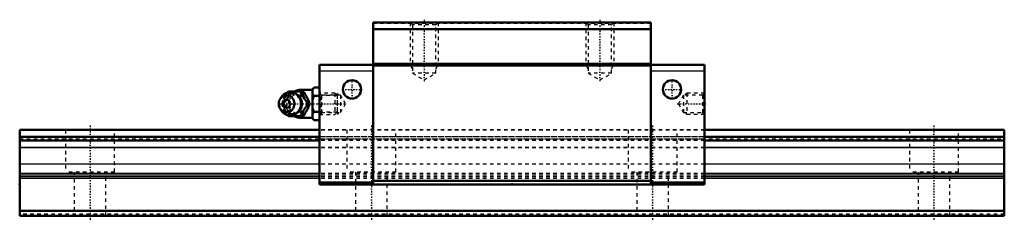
# Model space of a CAD drawing. Header units: millimetres. Extents: x -20 to 260, y -1 to 56.
import ezdxf

# ---------------------------------------------------------------- set-up
doc = ezdxf.new("R2010")
doc.units = ezdxf.units.MM
doc.linetypes.add('Center', pattern=[1.5, 0.45, -0.5, 0.05, -0.5])
doc.linetypes.add('Dashed', pattern=[2, 1, -1])
for name, color, linetype, lineweight in [('2d ConnectionPoints', 7, 'Continuous', 50), ('AM_0', 7, 'Continuous', 50), ('AM_4', 3, 'Continuous', 25), ('AM_5', 3, 'Continuous', 25), ('AM_7', 7, 'Center', 25), ('AM_9', 6, 'Dashed', 25)]:
    doc.layers.add(name, color=color, linetype=linetype, lineweight=lineweight)

# ---------------------------------------------------------------- blocks, each defined once
blk = doc.blocks.new('1_B_M6F_grease_nipple_joint1_SVR_0_in_SVR35RH1SS280LG200BM6F85250001_0')
at = {"layer": 'AM_0'}
for p, q in [((63.75, 36.52), (63.25, 36.02)), ((63.75, 36.52), (65.25, 36.52)), ((54.45, 33.86), (54.09, 33.34)), ((56.18, 35.1), (56.4, 35.4)), ((56.4, 35.4), (60.58, 35.4)), ((63.25, 35.9), (59.95, 35.9)), ((63.25, 36.02), (63.25, 27.78)), ((63.75, 34.21), (65.25, 34.21)), ((62.02, 31.9), (62.46, 31.9)), ((54.09, 30.46), (54.45, 29.94)), ((56.4, 28.4), (56.17, 28.72)), ((56.4, 28.4), (60.58, 28.4)), ((63.75, 29.59), (65.25, 29.59)), ((59.95, 27.9), (63.25, 27.9)), ((63.25, 27.78), (63.75, 27.28)), ((63.75, 27.28), (65.25, 27.28))]:
    blk.add_line(p, q, dxfattribs=at)
for points in [[(63.75, 36.52), (63.46, 36.2), (63.25, 35.86)], [(60.15, 35.4), (60.33, 34.85), (60.55, 34.28), (60.73, 33.88), (60.96, 33.45), (61.2, 33.05), (61.47, 32.65), (62.02, 31.9)], [(62.46, 31.9), (62.2, 32.63), (62.03, 33.03), (61.84, 33.43), (61.53, 33.99), (61.18, 34.56), (60.88, 34.99), (60.58, 35.4)], [(63.25, 34.87), (63.31, 34.76), (63.5, 34.48), (63.75, 34.21)], [(63.75, 34.21), (63.46, 33.57), (63.25, 32.89)], [(62.02, 31.9), (61.62, 31.35), (61.22, 30.78), (60.97, 30.38), (60.75, 29.95), (60.56, 29.55), (60.4, 29.15), (60.15, 28.4)], [(60.58, 28.4), (61.1, 29.13), (61.36, 29.53), (61.6, 29.93), (61.9, 30.49), (62.15, 31.06), (62.31, 31.49), (62.46, 31.9)], [(63.25, 30.91), (63.31, 30.7), (63.5, 30.14), (63.75, 29.59)], [(63.75, 29.59), (63.46, 29.27), (63.25, 28.93)], [(63.25, 27.94), (63.31, 27.84), (63.5, 27.55), (63.75, 27.28)]]:
    blk.add_lwpolyline(points, dxfattribs=at)
for centre, radius, start, end in [((56.91, 31.9), 3.3, 270, 90), ((59.95, 31.9), 4, 90, 118.6907), ((59.95, 31.9), 4, 241.1732, 270)]:
    blk.add_arc(centre, radius, start, end, dxfattribs=at)
for major_axis in [(0, 2.42), (0, -1.12)]:
    blk.add_ellipse((55.9, 31.9), major_axis=major_axis, ratio=0.927184, dxfattribs=at)
blk.add_ellipse((56.91, 31.9), major_axis=(0, 3.3), ratio=0.927184, start_param=2.207257, end_param=7.217521, dxfattribs=at)
at = {"layer": 'AM_4'}
for p, q in [((59.95, 35.9), (59.95, 35.4)), ((59.95, 28.38), (59.95, 27.9))]:
    blk.add_line(p, q, dxfattribs=at)
blk.add_ellipse((57.72, 31.9), major_axis=(0, 2.97), ratio=0.927184, start_param=3.499913, end_param=5.924864, dxfattribs=at)
at = {"layer": 'AM_5', "linetype": 'Dashed'}
for p, q in [((65.79, 28.9), (65.79, 34.9)), ((70.25, 34.29), (65.79, 34.29)), ((70.25, 29.51), (65.79, 29.51))]:
    blk.add_line(p, q, dxfattribs=at)
at = {"layer": 'AM_7'}
for p, q in [((56.91, 28.44), (56.91, 35.37)), ((59.95, 27.7), (59.95, 36.1)), ((53.44, 31.9), (73.04, 31.9))]:
    blk.add_line(p, q, dxfattribs=at)
at = {"layer": 'AM_9'}
for p, q in [((59.95, 35.4), (59.95, 28.38)), ((69.64, 34.9), (65.25, 34.9)), ((70.25, 34.29), (69.64, 34.9)), ((69.64, 34.9), (69.64, 28.9)), ((70.25, 34.29), (70.25, 29.51)), ((54.53, 31.9), (54.96, 31.9)), ((60.2, 31.9), (60.2, 31.87)), ((65.25, 28.9), (69.64, 28.9)), ((69.64, 28.9), (70.25, 29.51))]:
    blk.add_line(p, q, dxfattribs=at)
for points in [[(56.83, 35.4), (56.57, 34.67), (56.41, 34.27), (56.21, 33.87), (55.91, 33.31), (55.56, 32.74), (55.26, 32.31), (54.96, 31.9)], [(58.87, 29.39), (58.77, 29.33), (58.49, 29.2), (58.2, 29.1), (57.9, 29.04), (57.6, 29.02), (57.29, 29.03), (56.99, 29.09), (56.69, 29.19), (56.41, 29.32), (56.14, 29.49), (55.9, 29.69), (55.68, 29.92), (55.48, 30.18), (55.31, 30.46), (55.18, 30.77), (55.07, 31.08), (55, 31.41), (54.97, 31.74), (54.97, 32.08), (55.01, 32.41), (55.08, 32.74), (55.18, 33.05), (55.32, 33.35), (55.49, 33.63), (55.68, 33.88), (55.9, 34.11), (56.15, 34.31), (56.41, 34.48), (56.69, 34.61), (56.98, 34.71), (57.28, 34.76), (57.58, 34.78), (57.89, 34.76), (58.19, 34.7), (58.48, 34.61), (58.77, 34.47), (59.03, 34.3), (59.2, 34.16)], [(55.11, 33.42), (55.12, 33.43), (55.34, 33.85), (55.59, 34.25), (55.85, 34.65), (56.18, 35.1)], [(61.12, 33.22), (60.79, 33.55), (60.41, 33.86), (59.95, 34.15)], [(54.53, 31.9), (54.71, 32.45), (54.89, 32.92)], [(54.84, 30.99), (54.78, 31.15), (54.53, 31.9)], [(54.96, 31.9), (55.48, 31.17), (55.74, 30.77), (55.98, 30.37), (56.28, 29.81), (56.53, 29.24), (56.69, 28.81), (56.83, 28.4)], [(61.5, 31.17), (61.63, 31.51), (61.67, 31.86), (61.64, 32.21), (61.54, 32.56), (61.53, 32.57)], [(56.17, 28.72), (55.99, 28.95), (55.6, 29.52), (55.35, 29.93), (55.15, 30.31)], [(59.25, 29.68), (59.03, 29.5), (58.87, 29.39)], [(59.95, 29.65), (60.41, 29.94), (60.79, 30.25), (61.07, 30.53)]]:
    blk.add_lwpolyline(points, dxfattribs=at)
blk.add_arc((59.95, 31.9), 4, 118.6907, 241.1732, dxfattribs=at)
for centre, major_axis, start_param, end_param in [((56.91, 31.9), (0, 3.3), 0.934336, 2.207257), ((57.72, 31.9), (0, 2.97), 5.924864, 6.995274), ((58.8, 31.9), (0, -2.57), 2.639469, 6.785309), ((57.72, 31.9), (0, 2.97), 2.435208, 3.499913)]:
    blk.add_ellipse(centre, major_axis=major_axis, ratio=0.927184, start_param=start_param, end_param=end_param, dxfattribs=at)
for centre, major_axis in [((57.45, 31.9), (0, -2.97)), ((58.93, 31.9), (0, -3.44))]:
    blk.add_ellipse(centre, major_axis=major_axis, ratio=0.927184, dxfattribs=at)
blk = doc.blocks.new('2_SVR_35RH1SSB_M6F1_Slide_0_in_SVR35RH1SS280LG200BM6F85250001_0')
at = {"layer": 'AM_0'}
for p, q in [((80.5, 55), (80.5, 9)), ((159.5, 55), (80.5, 55)), ((159.5, 55), (159.5, 9)), ((159.5, 53.1), (80.5, 53.1)), ((80.5, 43), (65.25, 43)), ((65.25, 43), (65.25, 9)), ((159.5, 43.3), (80.5, 43.3)), ((159.5, 42.8), (80.5, 42.8)), ((174.75, 43), (159.5, 43)), ((174.75, 43), (174.75, 9)), ((80.5, 9.5), (65.25, 9.5)), ((174.75, 9), (65.25, 9)), ((159.5, 10), (80.5, 10)), ((174.75, 9.5), (159.5, 9.5))]:
    blk.add_line(p, q, dxfattribs=at)
for centre in [(74.5, 36), (165.5, 36)]:
    blk.add_circle(centre, 2.6, dxfattribs=at)
at = {"layer": 'AM_4'}
for p, q in [((80.5, 41.2), (65.25, 41.2)), ((174.75, 41.2), (159.5, 41.2))]:
    blk.add_line(p, q, dxfattribs=at)
at = {"layer": 'AM_5', "linetype": 'Dashed'}
for p, q in [((91, 55), (91, 43)), ((99, 55), (99, 43)), ((141, 55), (141, 43)), ((149, 55), (149, 43)), ((99, 43), (91, 43)), ((91.68, 41.8), (91, 43)), ((98.32, 41.8), (99, 43)), ((149, 43), (141, 43)), ((141.68, 41.8), (141, 43)), ((148.32, 41.8), (149, 43)), ((70.75, 34.36), (70.25, 34.9)), ((70.25, 34.9), (70.25, 28.9)), ((169.25, 34.36), (169.75, 34.9)), ((174.75, 34.9), (169.75, 34.9)), ((169.75, 34.9), (169.75, 28.9)), ((70.75, 29.44), (70.25, 28.9)), ((169.25, 29.44), (169.75, 28.9)), ((174.75, 28.9), (169.75, 28.9))]:
    blk.add_line(p, q, dxfattribs=at)
at = {"layer": 'AM_7'}
for p, q in [((95, 55.82), (95, 37.87)), ((145, 55.82), (145, 37.87)), ((74.5, 33.27), (74.5, 38.73)), ((165.5, 33.27), (165.5, 38.73)), ((71.77, 36), (77.23, 36)), ((162.77, 36), (168.23, 36)), ((166.96, 31.9), (175.12, 31.9))]:
    blk.add_line(p, q, dxfattribs=at)
at = {"layer": 'AM_9'}
for p, q in [((159.5, 54.7), (80.5, 54.7)), ((91, 55), (91.68, 54.32)), ((91.68, 54.32), (91.68, 40.6)), ((98.32, 54.32), (91.68, 54.32)), ((98.32, 54.32), (99, 55)), ((98.32, 40.6), (98.32, 54.32)), ((141, 55), (141.68, 54.32)), ((141.68, 54.32), (141.68, 40.6)), ((148.32, 54.32), (141.68, 54.32)), ((148.32, 54.32), (149, 55)), ((148.32, 40.6), (148.32, 54.32)), ((91.68, 40.6), (95, 38.68)), ((98.32, 40.6), (91.68, 40.6)), ((95, 38.68), (98.32, 40.6)), ((141.68, 40.6), (145, 38.68)), ((148.32, 40.6), (141.68, 40.6)), ((145, 38.68), (148.32, 40.6)), ((65.79, 34.36), (65.25, 34.9)), ((71.25, 34.36), (65.79, 34.36)), ((65.79, 34.36), (65.79, 29.44)), ((72.67, 31.9), (71.25, 34.36)), ((71.25, 34.36), (71.25, 29.44)), ((168.75, 34.36), (167.33, 31.9)), ((174.21, 34.36), (168.75, 34.36)), ((168.75, 34.36), (168.75, 29.44)), ((174.75, 34.9), (174.21, 34.36)), ((174.21, 34.36), (174.21, 29.44)), ((71.25, 29.44), (72.67, 31.9)), ((167.33, 31.9), (168.75, 29.44)), ((65.25, 28.9), (65.79, 29.44)), ((65.79, 29.44), (71.25, 29.44)), ((168.75, 29.44), (174.21, 29.44)), ((174.21, 29.44), (174.75, 28.9)), ((174.75, 24.5), (65.25, 24.5)), ((174.75, 24.41), (65.25, 24.41)), ((174.75, 22.5), (65.25, 22.5)), ((174.75, 22.48), (65.25, 22.48)), ((65.25, 21.9), (174.75, 21.9)), ((174.75, 21.5), (65.25, 21.5)), ((174.75, 19.48), (65.25, 19.48)), ((174.75, 19.38), (65.25, 19.38)), ((174.75, 14.78), (65.25, 14.78)), ((174.75, 14.71), (65.25, 14.71)), ((174.75, 12.1), (65.25, 12.1)), ((174.75, 11.63), (65.25, 11.63)), ((174.75, 11.17), (65.25, 11.17)), ((174.75, 10.7), (65.25, 10.7))]:
    blk.add_line(p, q, dxfattribs=at)
blk = doc.blocks.new('3_SVR_35RH28020_R_Track_0_in_SVR35RH1SS280LG200BM6F85250001_0')
at = {"layer": 'AM_0'}
for p, q in [((65.25, 24.5), (-20, 24.5)), ((-20, 24.5), (-20, 0)), ((65.25, 22.5), (-20, 22.5)), ((260, 24.5), (174.75, 24.5)), ((260, 22.5), (174.75, 22.5)), ((260, 24.5), (260, 0)), ((65.25, 21.5), (-20, 21.5)), ((260, 21.5), (174.75, 21.5)), ((260, 1.5), (-20, 1.5)), ((260, 0), (-20, 0))]:
    blk.add_line(p, q, dxfattribs=at)
at = {"layer": 'AM_4'}
for p, q in [((65.25, 24.41), (-20, 24.41)), ((260, 24.41), (174.75, 24.41)), ((65.25, 19.48), (-20, 19.48)), ((65.25, 19.38), (-20, 19.38)), ((260, 19.48), (174.75, 19.48)), ((260, 19.38), (174.75, 19.38)), ((65.25, 14.78), (-20, 14.78)), ((65.25, 14.71), (-20, 14.71)), ((260, 14.78), (174.75, 14.78)), ((260, 14.71), (174.75, 14.71)), ((65.25, 12.1), (-20, 12.1)), ((65.25, 11.63), (-20, 11.63)), ((260, 12.1), (174.75, 12.1)), ((260, 11.63), (174.75, 11.63)), ((65.25, 11.17), (-20, 11.17)), ((65.25, 10.7), (-20, 10.7)), ((260, 11.17), (174.75, 11.17)), ((260, 10.7), (174.75, 10.7))]:
    blk.add_line(p, q, dxfattribs=at)
at = {"layer": 'AM_7'}
for p, q in [((0, 25.73), (0, -1.23)), ((80, 25.73), (80, -1.23)), ((160, 25.73), (160, -1.23)), ((240, 25.73), (240, -1.23))]:
    blk.add_line(p, q, dxfattribs=at)
at = {"layer": 'AM_9'}
for p, q in [((260, 22.48), (-20, 22.48)), ((-7, 24.5), (-7, 12.5)), ((7, 12.5), (7, 24.5)), ((174.75, 24.5), (65.25, 24.5)), ((174.75, 24.41), (65.25, 24.41)), ((174.75, 22.5), (65.25, 22.5)), ((73, 24.5), (73, 12.5)), ((87, 12.5), (87, 24.5)), ((153, 24.5), (153, 12.5)), ((167, 12.5), (167, 24.5)), ((233, 24.5), (233, 12.5)), ((247, 12.5), (247, 24.5)), ((-20, 21.9), (260, 21.9)), ((174.75, 21.5), (65.25, 21.5)), ((174.75, 19.48), (65.25, 19.48)), ((174.75, 19.38), (65.25, 19.38)), ((174.75, 14.78), (65.25, 14.78)), ((174.75, 14.71), (65.25, 14.71)), ((7, 12.5), (-7, 12.5)), ((-4.5, 12.5), (-4.5, 0)), ((4.5, 0), (4.5, 12.5)), ((174.75, 12.1), (65.25, 12.1)), ((174.75, 11.63), (65.25, 11.63)), ((87, 12.5), (73, 12.5)), ((75.5, 12.5), (75.5, 0)), ((84.5, 0), (84.5, 12.5)), ((167, 12.5), (153, 12.5)), ((155.5, 12.5), (155.5, 0)), ((164.5, 0), (164.5, 12.5)), ((247, 12.5), (233, 12.5)), ((235.5, 12.5), (235.5, 0)), ((244.5, 0), (244.5, 12.5)), ((174.75, 11.17), (65.25, 11.17)), ((174.75, 10.7), (65.25, 10.7)), ((260, 0.5), (-20, 0.5))]:
    blk.add_line(p, q, dxfattribs=at)

msp = doc.modelspace()

# ---------------------------------------------------------------- linework, layer by layer
at = {"layer": '2d ConnectionPoints'}
for p in [(65.25, 31.9), (174.75, 31.9), (-20, 9), (120, 9), (0, 0), (0, 0)]:
    msp.add_point(p, dxfattribs=at)

# ---------------------------------------------------------------- block references
for name in ['2_SVR_35RH1SSB_M6F1_Slide_0_in_SVR35RH1SS280LG200BM6F85250001_0', '1_B_M6F_grease_nipple_joint1_SVR_0_in_SVR35RH1SS280LG200BM6F85250001_0', '3_SVR_35RH28020_R_Track_0_in_SVR35RH1SS280LG200BM6F85250001_0']:
    msp.add_blockref(name, (0, 0))

doc.saveas('drawing.dxf')
